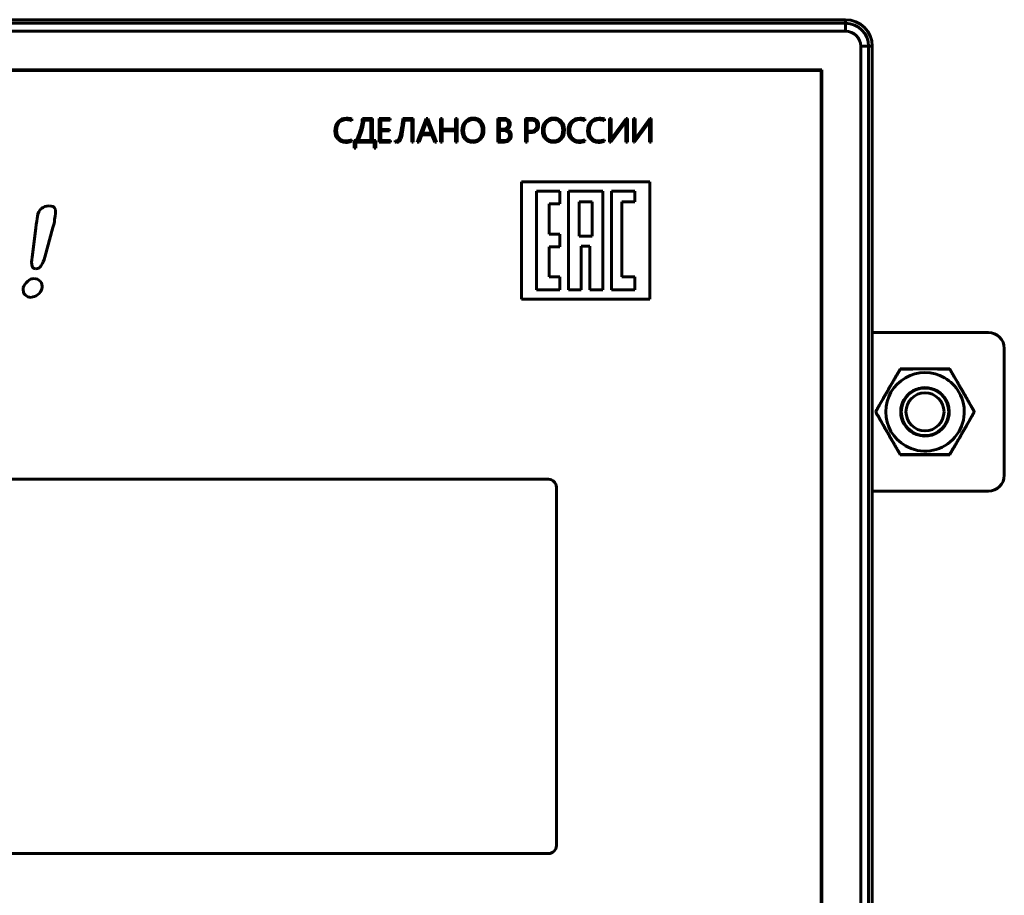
# Model space of a CAD drawing. Header units: millimetres. Extents: x -60 to 67, y -65 to 46.
# Tile 12 of 12: x 5 to 67, y -10 to 46. Entities that reach past the tile are written whole.
import ezdxf

# ---------------------------------------------------------------- set-up
doc = ezdxf.new("R2010")
doc.units = ezdxf.units.MM
doc.linetypes.add('K5LT32769', pattern=[0])
doc.linetypes.add('K5LT_BASIC', pattern=[0])

msp = doc.modelspace()

# ---------------------------------------------------------------- linework, layer by layer
at = {"color": 150, "linetype": 'K5LT32769', "lineweight": 60, "true_color": 0x0080ff}
for p, q in [((56.592, 45.603), (-50.478, 45.603)), ((-50.478, 45.375), (56.592, 45.375)), ((56.592, 45.375), (56.592, 45.603)), ((56.592, 45.375), (56.592, 45.603)), ((56.592, 45.375), (56.592, 44.878)), ((56.592, 44.878), (-50.478, 44.878)), ((57.544, -63.144), (57.544, 43.926)), ((57.544, 43.926), (58.042, 43.926)), ((57.544, 43.926), (58.042, 43.926)), ((57.544, -63.144), (57.544, 43.926)), ((58.269, 43.926), (58.042, 43.926)), ((58.042, 43.926), (58.042, -63.144)), ((58.269, 43.926), (58.042, 43.926)), ((58.042, 43.926), (58.042, -63.144)), ((58.269, -63.144), (58.269, 43.926)), ((55.098, 42.432), (-48.984, 42.432)), ((55.098, -61.65), (55.098, 42.432)), ((65.596, 25.878), (58.269, 25.878)), ((66.596, 24.878), (66.596, 16.878)), ((58.468, 20.878), (60.032, 23.587)), ((60.032, 23.587), (63.16, 23.587)), ((63.16, 23.587), (64.724, 20.878)), ((60.032, 18.17), (58.468, 20.878)), ((64.724, 20.878), (63.16, 18.17)), ((63.16, 18.17), (60.032, 18.17)), ((65.596, 15.878), (58.269, 15.878))]:
    msp.add_line(p, q, dxfattribs=at)
at = {"color": 150, "linetype": 'K5LT_BASIC', "lineweight": 60, "true_color": 0x0080ff}
for p, q in [((55.057, 42.391), (-48.943, 42.391)), ((55.057, -61.609), (55.057, 42.391)), ((25.459, 39.232), (25.459, 39.341)), ((26.767, 39.37), (26.128, 39.37)), ((26.665, 39.277), (26.223, 39.277)), ((26.665, 37.982), (26.665, 39.277)), ((26.767, 37.982), (26.767, 39.37)), ((27.877, 39.37), (27.185, 39.37)), ((27.185, 39.37), (27.185, 37.888)), ((27.287, 38.682), (27.287, 39.277)), ((27.287, 39.277), (27.877, 39.277)), ((27.877, 39.277), (27.877, 39.37)), ((29.342, 39.37), (28.686, 39.37)), ((28.77, 39.275), (29.24, 39.275)), ((29.24, 39.275), (29.24, 37.888)), ((29.342, 37.888), (29.342, 39.37)), ((30.153, 39.37), (29.594, 37.888)), ((30.161, 39.13), (29.912, 38.443)), ((30.25, 39.37), (30.153, 39.37)), ((30.199, 39.241), (30.195, 39.241)), ((30.483, 38.443), (30.233, 39.128)), ((30.802, 37.888), (30.25, 39.37)), ((31.054, 39.37), (31.054, 37.888)), ((31.156, 39.37), (31.054, 39.37)), ((31.156, 38.693), (31.156, 39.37)), ((32.004, 39.37), (32.004, 38.693)), ((32.106, 39.37), (32.004, 39.37)), ((32.106, 37.888), (32.106, 39.37)), ((34.678, 39.37), (34.678, 37.888)), ((35.067, 39.37), (34.678, 39.37)), ((35.027, 39.277), (34.779, 39.277)), ((34.779, 39.277), (34.779, 38.703)), ((36.767, 39.37), (36.409, 39.37)), ((36.409, 39.37), (36.409, 37.888)), ((36.511, 39.277), (36.511, 38.576)), ((36.748, 39.277), (36.511, 39.277)), ((40.156, 39.232), (40.156, 39.341)), ((41.384, 39.232), (41.384, 39.341)), ((41.816, 39.37), (41.715, 39.37)), ((41.715, 39.37), (41.715, 37.888)), ((41.816, 38.212), (41.816, 39.37)), ((42.757, 39.37), (41.88, 38.183)), ((42.731, 39.179), (42.735, 39.179)), ((42.733, 39.114), (42.733, 37.888)), ((42.835, 39.37), (42.757, 39.37)), ((42.835, 37.888), (42.835, 39.37)), ((43.216, 39.37), (43.216, 37.888)), ((43.317, 39.37), (43.216, 39.37)), ((43.317, 38.212), (43.317, 39.37)), ((44.257, 39.37), (43.38, 38.183)), ((44.232, 39.179), (44.236, 39.179)), ((44.234, 39.114), (44.234, 37.888)), ((44.335, 39.37), (44.257, 39.37)), ((44.335, 37.888), (44.335, 39.37)), ((27.835, 38.682), (27.287, 38.682)), ((27.287, 37.982), (27.287, 38.589)), ((27.287, 38.589), (27.835, 38.589)), ((27.835, 38.589), (27.835, 38.682)), ((32.004, 38.693), (31.156, 38.693)), ((31.156, 37.888), (31.156, 38.6)), ((31.156, 38.6), (32.004, 38.6)), ((32.004, 38.6), (32.004, 37.888)), ((34.779, 38.703), (34.987, 38.703)), ((34.998, 38.61), (34.779, 38.61)), ((34.779, 38.61), (34.779, 37.982)), ((35.188, 38.666), (35.188, 38.67)), ((36.511, 38.576), (36.722, 38.576)), ((36.511, 38.483), (36.724, 38.483)), ((36.511, 37.888), (36.511, 38.483)), ((41.786, 37.888), (42.67, 39.086)), ((43.287, 37.888), (44.171, 39.086)), ((25.459, 37.937), (25.459, 38.036)), ((25.62, 37.982), (25.62, 37.491)), ((25.74, 37.982), (25.62, 37.982)), ((25.723, 37.888), (26.875, 37.888)), ((25.723, 37.491), (25.723, 37.888)), ((25.853, 37.982), (26.665, 37.982)), ((26.974, 37.982), (26.767, 37.982)), ((26.875, 37.888), (26.875, 37.491)), ((26.974, 37.491), (26.974, 37.982)), ((27.185, 37.888), (27.911, 37.888)), ((27.911, 37.982), (27.287, 37.982)), ((27.911, 37.888), (27.911, 37.982)), ((28.195, 37.988), (28.195, 37.884)), ((29.24, 37.888), (29.342, 37.888)), ((29.594, 37.888), (29.706, 37.888)), ((29.706, 37.888), (29.876, 38.35)), ((29.876, 38.35), (30.518, 38.35)), ((29.912, 38.443), (30.483, 38.443)), ((30.518, 38.35), (30.688, 37.888)), ((30.688, 37.888), (30.802, 37.888)), ((31.054, 37.888), (31.156, 37.888)), ((32.004, 37.888), (32.106, 37.888)), ((34.678, 37.888), (35.076, 37.888)), ((34.779, 37.982), (35.055, 37.982)), ((36.409, 37.888), (36.511, 37.888)), ((40.156, 37.937), (40.156, 38.036)), ((41.384, 37.937), (41.384, 38.036)), ((41.715, 37.888), (41.786, 37.888)), ((41.816, 38.088), (41.812, 38.088)), ((42.733, 37.888), (42.835, 37.888)), ((43.216, 37.888), (43.287, 37.888)), ((43.317, 38.088), (43.313, 38.088)), ((44.234, 37.888), (44.335, 37.888)), ((25.62, 37.491), (25.723, 37.491)), ((26.875, 37.491), (26.974, 37.491)), ((36.162, 35.376), (36.162, 27.984)), ((44.245, 35.376), (36.162, 35.376)), ((37.099, 34.785), (37.099, 28.575)), ((38.582, 34.785), (37.099, 34.785)), ((38.582, 33.981), (38.582, 34.785)), ((39.125, 34.785), (39.125, 28.575)), ((41.282, 34.785), (39.125, 34.785)), ((41.282, 28.575), (41.282, 34.785)), ((43.309, 34.785), (41.825, 34.785)), ((41.825, 34.785), (41.825, 28.575)), ((43.309, 34.119), (43.309, 34.785)), ((44.245, 27.984), (44.245, 35.376)), ((37.903, 33.981), (38.582, 33.981)), ((37.903, 32.082), (37.903, 33.981)), ((40.616, 34.119), (39.791, 34.119)), ((39.791, 34.119), (39.791, 31.945)), ((40.616, 31.945), (40.616, 34.119)), ((42.492, 34.119), (43.309, 34.119)), ((42.492, 29.38), (42.492, 34.119)), ((5.543, 32.447), (5.319, 30.638)), ((6.11, 30.638), (6.619, 32.505)), ((38.582, 32.082), (37.903, 32.082)), ((38.582, 31.278), (38.582, 32.082)), ((39.791, 31.945), (40.616, 31.945)), ((37.903, 29.379), (37.903, 31.278)), ((37.903, 31.278), (38.582, 31.278)), ((39.929, 31.327), (40.478, 31.327)), ((39.929, 28.575), (39.929, 31.327)), ((40.478, 31.327), (40.478, 28.575)), ((38.582, 29.379), (37.903, 29.379)), ((38.582, 28.575), (38.582, 29.379)), ((43.309, 29.38), (42.492, 29.38)), ((43.309, 28.575), (43.309, 29.38)), ((37.099, 28.575), (38.582, 28.575)), ((39.125, 28.575), (39.929, 28.575)), ((40.478, 28.575), (41.282, 28.575)), ((41.825, 28.575), (43.309, 28.575)), ((36.162, 27.984), (44.245, 27.984)), ((58.487, 20.878), (58.468, 20.878)), ((37.857, 16.621), (-30.743, 16.621)), ((38.357, -6.479), (38.357, 16.121)), ((-30.743, -6.979), (37.857, -6.979))]:
    msp.add_line(p, q, dxfattribs=at)
at = {"color": 150, "linetype": 'K5LT32769', "lineweight": 60, "true_color": 0x0080ff}
for radius in [1.5, 1.2, 1.2]:
    msp.add_circle((61.596, 20.878), radius, dxfattribs=at)
for centre, radius, start, end in [((56.592, 43.926), 1.677, 0, 90), ((56.592, 43.926), 1.449, 0, 90), ((56.592, 43.926), 1.449, 0, 90), ((56.592, 43.926), 0.952, 0, 90), ((56.592, 43.926), 0.952, 0, 90), ((65.596, 24.878), 1, 0, 90), ((61.596, 20.878), 2.475, 120, 240), ((61.596, 20.878), 2.475, 120, 240), ((61.596, 20.878), 2.475, 60, 120), ((61.596, 20.878), 2.475, 60, 120), ((61.596, 20.878), 2.475, 30, 60), ((61.596, 20.878), 2.475, 30, 60), ((61.596, 20.878), 1.529, 60, 120), ((61.596, 20.878), 1.529, 120, 240), ((61.596, 20.878), 2.475, 240, 30), ((61.596, 20.878), 2.475, 240, 30), ((61.596, 20.878), 1.529, 30, 60), ((61.596, 20.878), 1.529, 240, 30), ((65.596, 16.878), 1, 270, 0)]:
    msp.add_arc(centre, radius, start, end, dxfattribs=at)
at = {"color": 150, "linetype": 'K5LT_BASIC', "lineweight": 60, "true_color": 0x0080ff}
for centre, start, end in [((37.857, 16.121), 0, 90), ((37.857, -6.479), 270, 0)]:
    msp.add_arc(centre, 0.5, start, end, dxfattribs=at)
for points in [[(24.604, 39.178), (24.465, 39.033), (24.396, 38.84), (24.396, 38.6)], [(24.502, 38.61), (24.502, 38.819), (24.56, 38.987), (24.676, 39.113)], [(25.132, 39.396), (24.918, 39.396), (24.742, 39.323), (24.604, 39.178)], [(24.676, 39.113), (24.793, 39.239), (24.944, 39.302), (25.13, 39.302)], [(25.13, 39.302), (25.245, 39.302), (25.354, 39.279), (25.459, 39.232)], [(25.459, 39.341), (25.354, 39.377), (25.245, 39.396), (25.132, 39.396)], [(26.128, 39.37), (26.126, 39.26), (26.114, 39.144), (26.092, 39.023)], [(26.223, 39.277), (26.221, 39.219), (26.215, 39.156), (26.204, 39.088)], [(28.659, 39.164), (28.649, 39.095), (28.639, 39.027), (28.629, 38.959)], [(28.686, 39.37), (28.678, 39.303), (28.668, 39.234), (28.659, 39.164)], [(28.732, 38.991), (28.746, 39.088), (28.759, 39.183), (28.77, 39.275)], [(30.195, 39.241), (30.183, 39.196), (30.172, 39.158), (30.161, 39.13)], [(30.215, 39.189), (30.21, 39.206), (30.205, 39.224), (30.199, 39.241)], [(30.233, 39.128), (30.226, 39.149), (30.22, 39.169), (30.215, 39.189)], [(32.6, 39.182), (32.472, 39.04), (32.408, 38.85), (32.408, 38.614)], [(32.681, 39.115), (32.57, 38.991), (32.514, 38.827), (32.514, 38.625)], [(33.124, 39.396), (32.903, 39.396), (32.728, 39.324), (32.6, 39.182)], [(33.106, 39.302), (32.934, 39.302), (32.792, 39.24), (32.681, 39.115)], [(33.532, 39.126), (33.428, 39.243), (33.286, 39.302), (33.106, 39.302)], [(33.609, 39.191), (33.485, 39.327), (33.324, 39.396), (33.124, 39.396)], [(33.689, 38.636), (33.689, 38.845), (33.637, 39.009), (33.532, 39.126)], [(33.795, 38.653), (33.795, 38.874), (33.733, 39.054), (33.609, 39.191)], [(35.342, 39.01), (35.342, 39.188), (35.237, 39.277), (35.027, 39.277)], [(35.345, 39.276), (35.276, 39.339), (35.184, 39.37), (35.067, 39.37)], [(35.448, 39.028), (35.448, 39.131), (35.414, 39.214), (35.345, 39.276)], [(37.131, 38.943), (37.131, 39.166), (37.003, 39.277), (36.748, 39.277)], [(37.116, 39.264), (37.036, 39.335), (36.919, 39.37), (36.767, 39.37)], [(37.237, 38.955), (37.237, 39.091), (37.197, 39.194), (37.116, 39.264)], [(37.674, 39.182), (37.546, 39.04), (37.483, 38.85), (37.483, 38.614)], [(37.755, 39.115), (37.644, 38.991), (37.588, 38.827), (37.588, 38.625)], [(38.198, 39.396), (37.977, 39.396), (37.802, 39.324), (37.674, 39.182)], [(38.18, 39.302), (38.008, 39.302), (37.866, 39.24), (37.755, 39.115)], [(38.607, 39.126), (38.502, 39.243), (38.36, 39.302), (38.18, 39.302)], [(38.683, 39.191), (38.56, 39.327), (38.398, 39.396), (38.198, 39.396)], [(38.763, 38.636), (38.763, 38.845), (38.711, 39.009), (38.607, 39.126)], [(38.869, 38.653), (38.869, 38.874), (38.807, 39.054), (38.683, 39.191)], [(39.302, 39.178), (39.163, 39.033), (39.094, 38.84), (39.094, 38.6)], [(39.2, 38.61), (39.2, 38.819), (39.258, 38.987), (39.374, 39.113)], [(39.83, 39.396), (39.616, 39.396), (39.44, 39.323), (39.302, 39.178)], [(39.374, 39.113), (39.491, 39.239), (39.642, 39.302), (39.828, 39.302)], [(39.828, 39.302), (39.943, 39.302), (40.052, 39.279), (40.156, 39.232)], [(40.156, 39.341), (40.052, 39.377), (39.943, 39.396), (39.83, 39.396)], [(40.53, 39.178), (40.391, 39.033), (40.322, 38.84), (40.322, 38.6)], [(40.428, 38.61), (40.428, 38.819), (40.486, 38.987), (40.602, 39.113)], [(41.058, 39.396), (40.844, 39.396), (40.668, 39.323), (40.53, 39.178)], [(40.602, 39.113), (40.719, 39.239), (40.87, 39.302), (41.056, 39.302)], [(41.056, 39.302), (41.171, 39.302), (41.28, 39.279), (41.384, 39.232)], [(41.384, 39.341), (41.28, 39.377), (41.171, 39.396), (41.058, 39.396)], [(42.67, 39.086), (42.673, 39.091), (42.678, 39.098), (42.684, 39.107)], [(42.684, 39.107), (42.69, 39.115), (42.696, 39.123), (42.702, 39.132)], [(42.702, 39.132), (42.707, 39.14), (42.713, 39.149), (42.718, 39.158)], [(42.718, 39.158), (42.723, 39.166), (42.727, 39.174), (42.731, 39.179)], [(42.734, 39.149), (42.733, 39.137), (42.733, 39.126), (42.733, 39.114)], [(42.735, 39.179), (42.734, 39.17), (42.734, 39.16), (42.734, 39.149)], [(44.171, 39.086), (44.174, 39.091), (44.179, 39.098), (44.185, 39.107)], [(44.185, 39.107), (44.19, 39.115), (44.196, 39.123), (44.202, 39.132)], [(44.202, 39.132), (44.208, 39.14), (44.214, 39.149), (44.219, 39.158)], [(44.219, 39.158), (44.224, 39.166), (44.228, 39.174), (44.232, 39.179)], [(44.236, 39.179), (44.235, 39.17), (44.235, 39.16), (44.234, 39.149)], [(44.234, 39.149), (44.234, 39.137), (44.234, 39.126), (44.234, 39.114)], [(24.396, 38.6), (24.396, 38.381), (24.46, 38.203), (24.588, 38.067)], [(24.669, 38.132), (24.558, 38.248), (24.502, 38.408), (24.502, 38.61)], [(26.007, 38.659), (25.972, 38.538), (25.932, 38.42), (25.886, 38.304)], [(26.092, 39.023), (26.071, 38.902), (26.042, 38.781), (26.007, 38.659)], [(26.164, 38.875), (26.148, 38.801), (26.128, 38.726), (26.107, 38.648)], [(26.204, 39.088), (26.194, 39.021), (26.181, 38.949), (26.164, 38.875)], [(28.569, 38.582), (28.559, 38.526), (28.55, 38.475), (28.541, 38.429)], [(28.599, 38.762), (28.589, 38.698), (28.579, 38.638), (28.569, 38.582)], [(28.629, 38.959), (28.619, 38.891), (28.609, 38.826), (28.599, 38.762)], [(28.648, 38.454), (28.661, 38.532), (28.675, 38.616), (28.69, 38.707)], [(28.69, 38.707), (28.704, 38.798), (28.718, 38.892), (28.732, 38.991)], [(32.408, 38.614), (32.408, 38.392), (32.47, 38.211), (32.595, 38.072)], [(32.514, 38.625), (32.514, 38.421), (32.567, 38.259), (32.672, 38.138)], [(33.605, 38.074), (33.731, 38.214), (33.795, 38.407), (33.795, 38.653)], [(34.987, 38.703), (35.094, 38.703), (35.18, 38.731), (35.245, 38.786)], [(35.414, 38.303), (35.414, 38.508), (35.275, 38.61), (34.998, 38.61)], [(35.188, 38.67), (35.27, 38.696), (35.334, 38.741), (35.38, 38.804)], [(35.431, 38.556), (35.372, 38.62), (35.291, 38.656), (35.188, 38.666)], [(35.245, 38.786), (35.31, 38.841), (35.342, 38.916), (35.342, 39.01)], [(35.38, 38.804), (35.425, 38.867), (35.448, 38.942), (35.448, 39.028)], [(35.52, 38.312), (35.52, 38.411), (35.491, 38.492), (35.431, 38.556)], [(36.722, 38.576), (36.856, 38.576), (36.957, 38.608), (37.027, 38.672)], [(36.724, 38.483), (36.886, 38.483), (37.012, 38.527), (37.102, 38.616)], [(37.027, 38.672), (37.096, 38.736), (37.131, 38.826), (37.131, 38.943)], [(37.102, 38.616), (37.192, 38.704), (37.237, 38.817), (37.237, 38.955)], [(37.483, 38.614), (37.483, 38.392), (37.545, 38.211), (37.669, 38.072)], [(37.588, 38.625), (37.588, 38.421), (37.641, 38.259), (37.746, 38.138)], [(38.679, 38.074), (38.805, 38.214), (38.869, 38.407), (38.869, 38.653)], [(39.094, 38.6), (39.094, 38.381), (39.158, 38.203), (39.286, 38.067)], [(39.366, 38.132), (39.255, 38.248), (39.2, 38.408), (39.2, 38.61)], [(40.322, 38.6), (40.322, 38.381), (40.386, 38.203), (40.514, 38.067)], [(40.594, 38.132), (40.483, 38.248), (40.428, 38.408), (40.428, 38.61)], [(24.588, 38.067), (24.716, 37.931), (24.881, 37.863), (25.083, 37.863)], [(25.092, 37.956), (24.921, 37.956), (24.78, 38.015), (24.669, 38.132)], [(25.083, 37.863), (25.214, 37.863), (25.339, 37.888), (25.459, 37.937)], [(25.459, 38.036), (25.35, 37.983), (25.228, 37.956), (25.092, 37.956)], [(25.886, 38.304), (25.84, 38.188), (25.791, 38.081), (25.74, 37.982)], [(25.948, 38.191), (25.917, 38.117), (25.885, 38.048), (25.853, 37.982)], [(28.29, 37.967), (28.254, 37.967), (28.222, 37.974), (28.195, 37.988)], [(28.371, 37.99), (28.348, 37.975), (28.321, 37.967), (28.29, 37.967)], [(28.294, 37.869), (28.341, 37.869), (28.383, 37.88), (28.417, 37.9)], [(28.433, 38.059), (28.415, 38.029), (28.395, 38.006), (28.371, 37.99)], [(28.479, 38.167), (28.466, 38.124), (28.45, 38.088), (28.433, 38.059)], [(28.517, 38.31), (28.505, 38.257), (28.493, 38.209), (28.479, 38.167)], [(28.541, 38.429), (28.533, 38.383), (28.525, 38.343), (28.517, 38.31)], [(28.569, 38.109), (28.585, 38.156), (28.6, 38.207), (28.611, 38.26)], [(28.611, 38.26), (28.622, 38.311), (28.635, 38.376), (28.648, 38.454)], [(32.595, 38.072), (32.719, 37.933), (32.886, 37.863), (33.096, 37.863)], [(32.672, 38.138), (32.778, 38.017), (32.918, 37.956), (33.094, 37.956)], [(33.096, 37.863), (33.308, 37.863), (33.478, 37.933), (33.605, 38.074)], [(35.055, 37.982), (35.171, 37.982), (35.26, 38.009), (35.322, 38.065)], [(35.076, 37.888), (35.211, 37.888), (35.319, 37.928), (35.399, 38.007)], [(35.322, 38.065), (35.384, 38.121), (35.414, 38.2), (35.414, 38.303)], [(35.399, 38.007), (35.48, 38.086), (35.52, 38.188), (35.52, 38.312)], [(37.669, 38.072), (37.794, 37.933), (37.961, 37.863), (38.17, 37.863)], [(37.746, 38.138), (37.852, 38.017), (37.992, 37.956), (38.168, 37.956)], [(38.17, 37.863), (38.382, 37.863), (38.552, 37.933), (38.679, 38.074)], [(39.286, 38.067), (39.413, 37.931), (39.578, 37.863), (39.781, 37.863)], [(39.789, 37.956), (39.619, 37.956), (39.478, 38.015), (39.366, 38.132)], [(39.781, 37.863), (39.911, 37.863), (40.036, 37.888), (40.156, 37.937)], [(40.156, 38.036), (40.048, 37.983), (39.926, 37.956), (39.789, 37.956)], [(40.514, 38.067), (40.641, 37.931), (40.806, 37.863), (41.009, 37.863)], [(41.017, 37.956), (40.847, 37.956), (40.706, 38.015), (40.594, 38.132)], [(41.009, 37.863), (41.139, 37.863), (41.264, 37.888), (41.384, 37.937)], [(41.384, 38.036), (41.276, 37.983), (41.154, 37.956), (41.017, 37.956)], [(41.812, 38.088), (41.814, 38.106), (41.815, 38.128), (41.815, 38.151)], [(41.815, 38.151), (41.816, 38.175), (41.816, 38.195), (41.816, 38.212)], [(41.846, 38.134), (41.834, 38.116), (41.824, 38.1), (41.816, 38.088)], [(41.88, 38.183), (41.87, 38.169), (41.859, 38.153), (41.846, 38.134)], [(43.313, 38.088), (43.314, 38.106), (43.315, 38.128), (43.316, 38.151)], [(43.316, 38.151), (43.317, 38.175), (43.317, 38.195), (43.317, 38.212)], [(43.347, 38.134), (43.335, 38.116), (43.325, 38.1), (43.317, 38.088)], [(43.38, 38.183), (43.371, 38.169), (43.359, 38.153), (43.347, 38.134)], [(5.882, 33.693), (5.77, 33.581), (5.658, 33.411), (5.658, 33.184)], [(6.391, 33.863), (6.167, 33.863), (6.052, 33.805), (5.882, 33.693)], [(6.789, 33.635), (6.731, 33.805), (6.561, 33.863), (6.391, 33.863)], [(6.731, 33.014), (6.789, 33.296), (6.789, 33.523), (6.789, 33.635)], [(5.658, 33.184), (5.6, 33.072), (5.6, 32.786), (5.543, 32.447)], [(6.619, 32.505), (6.677, 32.674), (6.731, 32.844), (6.731, 33.014)], [(5.319, 30.638), (5.261, 30.41), (5.261, 30.186), (5.319, 30.071)], [(5.882, 30.128), (5.998, 30.24), (6.052, 30.41), (6.11, 30.638)], [(5.319, 30.071), (5.319, 29.959), (5.431, 29.901), (5.543, 29.901)], [(5.543, 29.901), (5.713, 29.901), (5.828, 29.959), (5.882, 30.128)], [(5.431, 29.28), (5.261, 29.28), (5.149, 29.222), (5.034, 29.11)], [(5.828, 29.11), (5.713, 29.222), (5.6, 29.28), (5.431, 29.28)], [(5.034, 29.11), (4.864, 28.998), (4.81, 28.828), (4.752, 28.713)], [(4.752, 28.713), (4.752, 28.489), (4.752, 28.373), (4.864, 28.261)], [(5.658, 28.261), (5.828, 28.373), (5.882, 28.489), (5.94, 28.713)], [(5.94, 28.713), (5.94, 28.828), (5.94, 28.998), (5.828, 29.11)], [(4.864, 28.261), (4.979, 28.149), (5.091, 28.091), (5.261, 28.091)], [(5.261, 28.091), (5.373, 28.149), (5.543, 28.149), (5.658, 28.261)]]:
    msp.add_open_spline(points, degree=3, dxfattribs=at)
for points in [[(26.107, 38.648), (26.085, 38.57), (26.06, 38.493), (26.007, 38.339), (25.978, 38.265), (25.948, 38.191)], [(33.094, 37.956), (33.277, 37.956), (33.422, 38.016), (33.636, 38.255), (33.689, 38.422), (33.689, 38.636)], [(38.168, 37.956), (38.351, 37.956), (38.496, 38.016), (38.71, 38.255), (38.763, 38.422), (38.763, 38.636)], [(28.195, 37.884), (28.207, 37.88), (28.221, 37.876), (28.253, 37.871), (28.272, 37.869), (28.294, 37.869)], [(28.417, 37.9), (28.452, 37.921), (28.482, 37.949), (28.532, 38.02), (28.552, 38.062), (28.569, 38.109)]]:
    msp.add_open_spline(points, degree=3, knots=[0, 0, 0, 0, 1.5, 1.5, 3, 3, 3, 3], dxfattribs=at)
at = {"color": 150, "linetype": 'K5LT32769', "lineweight": 60, "true_color": 0x0080ff}
for points, knots in [([(60.041, 23.571), (60.02, 23.535), (59.984, 23.473), (59.932, 23.384), (59.869, 23.277), (59.805, 23.17), (59.742, 23.062), (59.688, 22.97), (59.628, 22.867), (59.562, 22.754), (59.495, 22.639), (59.437, 22.539), (59.388, 22.455), (59.333, 22.361), (59.279, 22.267), (59.225, 22.174), (59.185, 22.104), (59.144, 22.034), (59.105, 21.965), (59.066, 21.897), (59.028, 21.83), (58.99, 21.763), (58.885, 21.581), (58.775, 21.388), (58.659, 21.183), (58.602, 21.081), (58.544, 20.98), (58.506, 20.912), (58.487, 20.878)], [0, 0, 0, 0, 0.04046, 0.070805, 0.10115, 0.161841, 0.192186, 0.222531, 0.264723, 0.306916, 0.349108, 0.3913, 0.417041, 0.442782, 0.494265, 0.520006, 0.545747, 0.571488, 0.597229, 0.621764, 0.646299, 0.670834, 0.695369, 0.847684, 0.885763, 0.923842, 0.961921, 1, 1, 1, 1]), ([(63.151, 23.571), (63.13, 23.571), (63.089, 23.572), (63.017, 23.572), (62.934, 23.573), (62.81, 23.574), (62.685, 23.575), (62.56, 23.576), (62.454, 23.576), (62.334, 23.577), (62.203, 23.578), (62.092, 23.578), (62.004, 23.579), (61.933, 23.579), (61.857, 23.579), (61.776, 23.579), (61.695, 23.579), (61.614, 23.579), (61.533, 23.579), (61.452, 23.579), (61.371, 23.579), (61.291, 23.579), (61.213, 23.579), (61.136, 23.578), (61.059, 23.578), (60.968, 23.578), (60.864, 23.577), (60.705, 23.576), (60.548, 23.575), (60.391, 23.574), (60.275, 23.573), (60.158, 23.572), (60.08, 23.571), (60.041, 23.571)], [0, 0, 0, 0, 0.02023, 0.04046, 0.070805, 0.10115, 0.161841, 0.192186, 0.222531, 0.264723, 0.306916, 0.349108, 0.370204, 0.3913, 0.417041, 0.442782, 0.468524, 0.494265, 0.520006, 0.545747, 0.571488, 0.597229, 0.621764, 0.646299, 0.670834, 0.695369, 0.733448, 0.771527, 0.847684, 0.885763, 0.923842, 0.961921, 1, 1, 1, 1]), ([(63.935, 22.229), (63.922, 22.251), (63.896, 22.297), (63.856, 22.365), (63.817, 22.433), (63.778, 22.501), (63.738, 22.569), (63.699, 22.636), (63.659, 22.704), (63.554, 22.884), (63.443, 23.074), (63.326, 23.274), (63.267, 23.373), (63.209, 23.472), (63.17, 23.538), (63.151, 23.571)], [0, 0, 0, 0, 0.05, 0.1, 0.15, 0.2, 0.25, 0.3, 0.35, 0.4, 0.7, 0.775, 0.85, 0.925, 1, 1, 1, 1]), ([(64.705, 20.878), (64.702, 20.884), (64.696, 20.895), (64.683, 20.917), (64.66, 20.958), (64.628, 21.016), (64.588, 21.085), (64.536, 21.177), (64.47, 21.293), (64.398, 21.421), (64.341, 21.521), (64.301, 21.591), (64.27, 21.644), (64.24, 21.698), (64.199, 21.769), (64.153, 21.85), (64.1, 21.942), (64.036, 22.054), (63.981, 22.15), (63.942, 22.218), (63.935, 22.229)], [0, 0, 0, 0, 0.011835, 0.024894, 0.051012, 0.103248, 0.155178, 0.207107, 0.310661, 0.414215, 0.492615, 0.531816, 0.571016, 0.610217, 0.649417, 0.727818, 0.789651, 0.851485, 0.975153, 1, 1, 1, 1]), ([(58.487, 20.878), (58.507, 20.843), (58.541, 20.782), (58.59, 20.695), (58.65, 20.591), (58.724, 20.459), (58.806, 20.315), (58.882, 20.183), (58.949, 20.064), (59.006, 19.964), (59.052, 19.885), (59.088, 19.822), (59.126, 19.755), (59.18, 19.661), (59.234, 19.567), (59.288, 19.474), (59.329, 19.404), (59.369, 19.333), (59.409, 19.264), (59.449, 19.197), (59.488, 19.13), (59.526, 19.064), (59.572, 18.985), (59.625, 18.895), (59.705, 18.758), (59.784, 18.623), (59.864, 18.487), (59.923, 18.387), (59.982, 18.286), (60.022, 18.219), (60.041, 18.186)], [0, 0, 0, 0, 0.039173, 0.068553, 0.097932, 0.156691, 0.215451, 0.259359, 0.303267, 0.347175, 0.369129, 0.391083, 0.416828, 0.442573, 0.494063, 0.519807, 0.545552, 0.571297, 0.597042, 0.621627, 0.646212, 0.670798, 0.695383, 0.73346, 0.771537, 0.847691, 0.885769, 0.923846, 0.961923, 1, 1, 1, 1]), ([(63.151, 18.186), (63.172, 18.221), (63.208, 18.283), (63.261, 18.372), (63.323, 18.479), (63.387, 18.587), (63.45, 18.695), (63.504, 18.787), (63.564, 18.89), (63.63, 19.003), (63.697, 19.118), (63.755, 19.217), (63.804, 19.302), (63.859, 19.396), (63.913, 19.489), (63.967, 19.582), (64.007, 19.653), (64.048, 19.723), (64.087, 19.792), (64.126, 19.86), (64.164, 19.926), (64.203, 19.993), (64.307, 20.176), (64.417, 20.369), (64.533, 20.574), (64.59, 20.675), (64.648, 20.777), (64.686, 20.844), (64.705, 20.878)], [0, 0, 0, 0, 0.04046, 0.070805, 0.10115, 0.161841, 0.192186, 0.222531, 0.264723, 0.306916, 0.349108, 0.3913, 0.417041, 0.442782, 0.494265, 0.520006, 0.545747, 0.571488, 0.597229, 0.621764, 0.646299, 0.670834, 0.695369, 0.847684, 0.885763, 0.923842, 0.961921, 1, 1, 1, 1]), ([(60.041, 18.186), (60.093, 18.185), (60.195, 18.184), (60.348, 18.183), (60.502, 18.182), (60.656, 18.181), (60.811, 18.18), (61.016, 18.179), (61.198, 18.178), (61.355, 18.178), (61.436, 18.177), (61.516, 18.177), (61.597, 18.177), (61.677, 18.177), (61.758, 18.177), (61.839, 18.178), (61.919, 18.178), (61.998, 18.178), (62.078, 18.178), (62.157, 18.179), (62.235, 18.179), (62.31, 18.179), (62.384, 18.18), (62.458, 18.18), (62.559, 18.181), (62.687, 18.182), (62.842, 18.183), (62.971, 18.184), (63.073, 18.185), (63.125, 18.185), (63.151, 18.186)], [0, 0, 0, 0, 0.05, 0.1, 0.15, 0.2, 0.249496, 0.298991, 0.397982, 0.423555, 0.449128, 0.4747, 0.500273, 0.525845, 0.551418, 0.576991, 0.602563, 0.627879, 0.653195, 0.678511, 0.703827, 0.727554, 0.751282, 0.775009, 0.798737, 0.849053, 0.899368, 0.949684, 0.974842, 1, 1, 1, 1])]:
    msp.add_open_spline(points, degree=3, knots=knots, dxfattribs=at)

doc.saveas('drawing.dxf')
